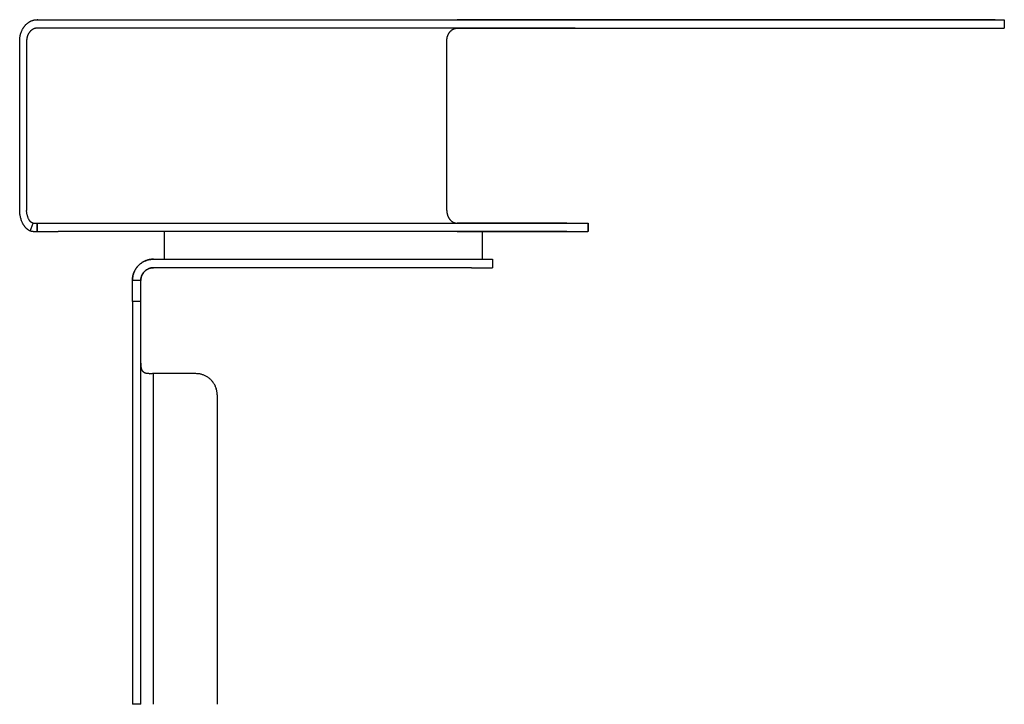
# Model space of a CAD drawing. Header units: millimetres. Extents: x 5000 to 6282, y 0 to 1186.
# Tile 4 of 4: x 5817 to 6282, y 863 to 1186. Entities that reach past the tile are written whole.
import ezdxf

# ---------------------------------------------------------------- set-up
doc = ezdxf.new("R2010")
doc.units = ezdxf.units.MM
doc.layers.add('Make2D$Sichtbar$Kurven', color=7, linetype='Continuous', true_color=0x000000)

msp = doc.modelspace()

# ---------------------------------------------------------------- linework, layer by layer
at = {"layer": 'Make2D$Sichtbar$Kurven', "color": 18, "lineweight": -3, "true_color": 0x000000}
for p, q in [((5821.28, 1184.88), (5821.44, 1185)), ((5821.44, 1185), (5821.6, 1185.1)), ((5821.6, 1185.1), (5821.75, 1185.2)), ((5821.75, 1185.2), (5821.89, 1185.29)), ((5821.89, 1185.29), (5822.04, 1185.38)), ((5822.04, 1185.38), (5822.18, 1185.46)), ((5822.18, 1185.46), (5822.33, 1185.54)), ((5822.33, 1185.54), (5822.48, 1185.62)), ((5822.48, 1185.62), (5822.64, 1185.69)), ((5822.64, 1185.69), (5822.81, 1185.77)), ((5822.81, 1185.77), (5822.99, 1185.84)), ((5822.99, 1185.84), (5823.17, 1185.91)), ((5823.17, 1185.91), (5823.35, 1185.97)), ((5823.35, 1185.97), (5823.53, 1186.03)), ((5823.53, 1186.03), (5823.7, 1186.08)), ((5823.7, 1186.08), (5823.86, 1186.13)), ((5823.86, 1186.13), (5824.01, 1186.17)), ((5824.01, 1186.17), (5824.16, 1186.2)), ((5824.16, 1186.2), (5824.32, 1186.23)), ((5824.32, 1186.23), (5824.49, 1186.26)), ((5824.49, 1186.26), (5824.66, 1186.28)), ((5824.66, 1186.28), (5824.84, 1186.3)), ((5824.84, 1186.3), (5825.02, 1186.32)), ((5825.02, 1186.32), (5825.2, 1186.33)), ((5825.2, 1186.33), (5825.28, 1186.33)), ((5825.28, 1186.33), (5825.54, 1186.34)), ((5825.95, 1186.34), (5825.54, 1186.34)), ((5825.54, 1186.34), (6079.48, 1186.34)), ((6277.78, 1186.34), (6023.84, 1186.34)), ((6079.48, 1186.34), (6093.4, 1186.34)), ((6093.4, 1186.34), (6280.23, 1186.34)), ((6280.23, 1186.34), (6282.04, 1186.34)), ((6282.04, 1186.34), (6282.04, 1182.34)), ((5817.91, 1179.97), (5818.04, 1180.35)), ((5818.04, 1180.35), (5818.18, 1180.73)), ((5818.18, 1180.73), (5818.33, 1181.09)), ((5818.33, 1181.09), (5818.49, 1181.45)), ((5818.49, 1181.45), (5818.58, 1181.62)), ((5818.58, 1181.62), (5818.67, 1181.8)), ((5818.67, 1181.8), (5818.77, 1181.98)), ((5818.77, 1181.98), (5818.88, 1182.15)), ((5818.88, 1182.15), (5818.98, 1182.33)), ((5818.98, 1182.33), (5819.09, 1182.51)), ((5819.09, 1182.51), (5819.21, 1182.68)), ((5819.21, 1182.68), (5819.32, 1182.85)), ((5819.32, 1182.85), (5819.44, 1183.01)), ((5819.44, 1183.01), (5819.56, 1183.17)), ((5819.56, 1183.17), (5819.68, 1183.33)), ((5819.68, 1183.33), (5819.8, 1183.48)), ((5819.8, 1183.48), (5819.92, 1183.62)), ((5819.92, 1183.62), (5820.04, 1183.76)), ((5820.04, 1183.76), (5820.16, 1183.89)), ((5820.16, 1183.89), (5820.28, 1184.01)), ((5820.28, 1184.01), (5820.56, 1184.28)), ((5820.56, 1184.28), (5820.72, 1184.42)), ((5820.72, 1184.42), (5820.86, 1184.54)), ((5820.86, 1184.54), (5820.99, 1184.65)), ((5820.99, 1184.65), (5821.13, 1184.77)), ((5821.13, 1184.77), (5821.28, 1184.88)), ((5821.9, 1180.37), (5821.82, 1180.26)), ((5821.98, 1180.48), (5821.9, 1180.37)), ((5822.07, 1180.58), (5821.98, 1180.48)), ((5822.15, 1180.68), (5822.07, 1180.58)), ((5822.24, 1180.78), (5822.15, 1180.68)), ((5822.32, 1180.88), (5822.24, 1180.78)), ((5822.42, 1180.97), (5822.32, 1180.88)), ((5822.51, 1181.06), (5822.42, 1180.97)), ((5822.6, 1181.15), (5822.51, 1181.06)), ((5822.7, 1181.24), (5822.6, 1181.15)), ((5822.8, 1181.32), (5822.7, 1181.24)), ((5822.9, 1181.4), (5822.8, 1181.32)), ((5823.01, 1181.48), (5822.9, 1181.4)), ((5823.11, 1181.55), (5823.01, 1181.48)), ((5823.22, 1181.63), (5823.11, 1181.55)), ((5823.33, 1181.7), (5823.22, 1181.63)), ((5823.44, 1181.76), (5823.33, 1181.7)), ((5823.55, 1181.82), (5823.44, 1181.76)), ((5823.66, 1181.88), (5823.55, 1181.82)), ((5823.77, 1181.94), (5823.66, 1181.88)), ((5823.89, 1181.99), (5823.77, 1181.94)), ((5824, 1182.04), (5823.89, 1181.99)), ((5824.12, 1182.08), (5824, 1182.04)), ((5824.24, 1182.12), (5824.12, 1182.08)), ((5824.35, 1182.16), (5824.24, 1182.12)), ((5824.47, 1182.2), (5824.35, 1182.16)), ((5824.59, 1182.23), (5824.47, 1182.2)), ((5824.71, 1182.25), (5824.59, 1182.23)), ((5824.83, 1182.28), (5824.71, 1182.25)), ((5824.95, 1182.29), (5824.83, 1182.28)), ((5825.07, 1182.31), (5824.95, 1182.29)), ((5825.19, 1182.32), (5825.07, 1182.31)), ((5825.3, 1182.33), (5825.19, 1182.32)), ((5825.42, 1182.34), (5825.3, 1182.33)), ((5825.54, 1182.34), (5825.42, 1182.34)), ((6079.48, 1182.34), (5825.54, 1182.34)), ((6020.12, 1180.26), (6020.2, 1180.37)), ((6020.2, 1180.37), (6020.28, 1180.48)), ((6020.28, 1180.48), (6020.37, 1180.58)), ((6020.37, 1180.58), (6020.45, 1180.68)), ((6020.45, 1180.68), (6020.54, 1180.78)), ((6020.54, 1180.78), (6020.63, 1180.88)), ((6020.63, 1180.88), (6020.72, 1180.97)), ((6020.72, 1180.97), (6020.81, 1181.06)), ((6020.81, 1181.06), (6020.91, 1181.15)), ((6020.91, 1181.15), (6021, 1181.24)), ((6021, 1181.24), (6021.1, 1181.32)), ((6021.1, 1181.32), (6021.2, 1181.4)), ((6021.2, 1181.4), (6021.31, 1181.48)), ((6021.31, 1181.48), (6021.41, 1181.55)), ((6021.41, 1181.55), (6021.52, 1181.63)), ((6021.52, 1181.63), (6021.63, 1181.7)), ((6021.63, 1181.7), (6021.74, 1181.76)), ((6021.74, 1181.76), (6021.85, 1181.82)), ((6021.85, 1181.82), (6021.96, 1181.88)), ((6021.96, 1181.88), (6022.07, 1181.94)), ((6022.07, 1181.94), (6022.19, 1181.99)), ((6022.19, 1181.99), (6022.3, 1182.04)), ((6022.3, 1182.04), (6022.42, 1182.08)), ((6022.42, 1182.08), (6022.54, 1182.12)), ((6022.54, 1182.12), (6022.65, 1182.16)), ((6022.65, 1182.16), (6022.77, 1182.2)), ((6022.77, 1182.2), (6022.89, 1182.23)), ((6022.89, 1182.23), (6023.01, 1182.25)), ((6023.01, 1182.25), (6023.13, 1182.28)), ((6023.13, 1182.28), (6023.25, 1182.29)), ((6023.25, 1182.29), (6023.37, 1182.31)), ((6023.37, 1182.31), (6023.49, 1182.32)), ((6023.49, 1182.32), (6023.6, 1182.33)), ((6023.6, 1182.33), (6023.72, 1182.34)), ((6023.72, 1182.34), (6023.84, 1182.34)), ((6023.84, 1182.34), (6108.39, 1182.34)), ((6079.48, 1182.34), (6093.4, 1182.34)), ((6093.4, 1182.34), (6280.23, 1182.34)), ((6280.23, 1182.34), (6282.04, 1182.34)), ((5817.35, 1176.34), (5817.36, 1176.89)), ((5817.35, 1096.34), (5817.35, 1176.34)), ((5817.36, 1176.89), (5817.37, 1177.1)), ((5817.37, 1177.1), (5817.39, 1177.31)), ((5817.39, 1177.31), (5817.41, 1177.53)), ((5817.41, 1177.53), (5817.46, 1177.96)), ((5817.46, 1177.96), (5817.49, 1178.17)), ((5817.49, 1178.17), (5817.52, 1178.38)), ((5817.52, 1178.38), (5817.56, 1178.59)), ((5817.56, 1178.59), (5817.6, 1178.79)), ((5817.6, 1178.79), (5817.64, 1178.99)), ((5817.64, 1178.99), (5817.69, 1179.19)), ((5817.69, 1179.19), (5817.74, 1179.39)), ((5817.74, 1179.39), (5817.79, 1179.59)), ((5817.79, 1179.59), (5817.91, 1179.97)), ((5820.64, 1176.77), (5820.63, 1176.63)), ((5820.63, 1176.63), (5820.63, 1176.48)), ((5820.63, 1176.48), (5820.63, 1176.34)), ((5820.63, 1176.34), (5820.63, 1096.34)), ((5820.65, 1176.92), (5820.64, 1176.77)), ((5820.66, 1177.06), (5820.65, 1176.92)), ((5820.68, 1177.21), (5820.66, 1177.06)), ((5820.7, 1177.35), (5820.68, 1177.21)), ((5820.72, 1177.5), (5820.7, 1177.35)), ((5820.74, 1177.64), (5820.72, 1177.5)), ((5820.77, 1177.79), (5820.74, 1177.64)), ((5820.8, 1177.93), (5820.77, 1177.79)), ((5820.84, 1178.07), (5820.8, 1177.93)), ((5820.87, 1178.22), (5820.84, 1178.07)), ((5820.91, 1178.36), (5820.87, 1178.22)), ((5820.95, 1178.5), (5820.91, 1178.36)), ((5821, 1178.63), (5820.95, 1178.5)), ((5821.05, 1178.77), (5821, 1178.63)), ((5821.1, 1178.91), (5821.05, 1178.77)), ((5821.15, 1179.04), (5821.1, 1178.91)), ((5821.21, 1179.17), (5821.15, 1179.04)), ((5821.27, 1179.3), (5821.21, 1179.17)), ((5821.33, 1179.43), (5821.27, 1179.3)), ((5821.39, 1179.56), (5821.33, 1179.43)), ((5821.46, 1179.68), (5821.39, 1179.56)), ((5821.53, 1179.8), (5821.46, 1179.68)), ((5821.6, 1179.92), (5821.53, 1179.8)), ((5821.67, 1180.04), (5821.6, 1179.92)), ((5821.75, 1180.15), (5821.67, 1180.04)), ((5821.82, 1180.26), (5821.75, 1180.15)), ((6018.93, 1176.63), (6018.94, 1176.77)), ((6018.93, 1176.48), (6018.93, 1176.63)), ((6018.93, 1176.34), (6018.93, 1176.48)), ((6018.93, 1096.34), (6018.93, 1176.34)), ((6018.94, 1176.77), (6018.95, 1176.92)), ((6018.95, 1176.92), (6018.96, 1177.06)), ((6018.96, 1177.06), (6018.98, 1177.21)), ((6018.98, 1177.21), (6019, 1177.35)), ((6019, 1177.35), (6019.02, 1177.5)), ((6019.02, 1177.5), (6019.04, 1177.64)), ((6019.04, 1177.64), (6019.07, 1177.79)), ((6019.07, 1177.79), (6019.1, 1177.93)), ((6019.1, 1177.93), (6019.14, 1178.07)), ((6019.14, 1178.07), (6019.17, 1178.22)), ((6019.17, 1178.22), (6019.21, 1178.36)), ((6019.21, 1178.36), (6019.25, 1178.5)), ((6019.25, 1178.5), (6019.3, 1178.63)), ((6019.3, 1178.63), (6019.35, 1178.77)), ((6019.35, 1178.77), (6019.4, 1178.91)), ((6019.4, 1178.91), (6019.45, 1179.04)), ((6019.45, 1179.04), (6019.51, 1179.17)), ((6019.51, 1179.17), (6019.57, 1179.3)), ((6019.57, 1179.3), (6019.63, 1179.43)), ((6019.63, 1179.43), (6019.69, 1179.56)), ((6019.69, 1179.56), (6019.76, 1179.68)), ((6019.76, 1179.68), (6019.83, 1179.8)), ((6019.83, 1179.8), (6019.9, 1179.92)), ((6019.9, 1179.92), (6019.97, 1180.04)), ((6019.97, 1180.04), (6020.05, 1180.15)), ((6020.05, 1180.15), (6020.12, 1180.26)), ((5817.36, 1095.93), (5817.35, 1096.34)), ((5817.38, 1095.51), (5817.36, 1095.93)), ((5817.41, 1095.08), (5817.38, 1095.51)), ((5817.43, 1094.87), (5817.41, 1095.08)), ((5817.46, 1094.66), (5817.43, 1094.87)), ((5817.49, 1094.45), (5817.46, 1094.66)), ((5817.52, 1094.24), (5817.49, 1094.45)), ((5817.59, 1093.83), (5817.52, 1094.24)), ((5817.68, 1093.42), (5817.59, 1093.83)), ((5817.77, 1093.02), (5817.68, 1093.42)), ((5817.88, 1092.63), (5817.77, 1093.02)), ((5817.99, 1092.24), (5817.88, 1092.63)), ((5818.12, 1091.86), (5817.99, 1092.24)), ((5820.63, 1096.07), (5820.63, 1096.34)), ((5820.64, 1095.8), (5820.63, 1096.07)), ((5820.67, 1095.54), (5820.64, 1095.8)), ((5820.7, 1095.28), (5820.67, 1095.54)), ((5820.73, 1095.02), (5820.7, 1095.28)), ((5820.78, 1094.76), (5820.73, 1095.02)), ((5820.83, 1094.5), (5820.78, 1094.76)), ((5820.89, 1094.25), (5820.83, 1094.5)), ((5820.96, 1093.96), (5820.89, 1094.25)), ((5821.03, 1093.68), (5820.96, 1093.96)), ((5821.12, 1093.42), (5821.03, 1093.68)), ((5821.2, 1093.17), (5821.12, 1093.42)), ((5821.29, 1092.92), (5821.2, 1093.17)), ((5821.39, 1092.69), (5821.29, 1092.92)), ((5821.49, 1092.46), (5821.39, 1092.69)), ((5821.6, 1092.24), (5821.49, 1092.46)), ((5821.66, 1092.11), (5821.6, 1092.24)), ((5821.73, 1092), (5821.66, 1092.11)), ((6018.93, 1096.34), (6018.93, 1096.21)), ((6018.93, 1096.21), (6018.93, 1096.07)), ((6018.93, 1096.07), (6018.94, 1095.94)), ((6018.94, 1095.94), (6018.95, 1095.8)), ((6018.95, 1095.8), (6018.96, 1095.66)), ((6018.96, 1095.66), (6018.97, 1095.52)), ((6018.97, 1095.52), (6018.99, 1095.39)), ((6018.99, 1095.39), (6019.01, 1095.25)), ((6019.01, 1095.25), (6019.03, 1095.11)), ((6019.03, 1095.11), (6019.06, 1094.97)), ((6019.06, 1094.97), (6019.08, 1094.83)), ((6019.08, 1094.83), (6019.12, 1094.69)), ((6019.12, 1094.69), (6019.15, 1094.55)), ((6019.15, 1094.55), (6019.19, 1094.41)), ((6019.19, 1094.41), (6019.23, 1094.27)), ((6019.23, 1094.27), (6019.27, 1094.13)), ((6019.27, 1094.13), (6019.32, 1093.99)), ((6019.32, 1093.99), (6019.37, 1093.85)), ((6019.37, 1093.85), (6019.42, 1093.72)), ((6019.42, 1093.72), (6019.48, 1093.58)), ((6019.48, 1093.58), (6019.53, 1093.45)), ((6019.53, 1093.45), (6019.6, 1093.32)), ((6019.6, 1093.32), (6019.66, 1093.18)), ((6019.66, 1093.18), (6019.73, 1093.06)), ((6019.73, 1093.06), (6019.8, 1092.93)), ((6019.8, 1092.93), (6019.87, 1092.8)), ((6019.87, 1092.8), (6019.95, 1092.68)), ((6019.95, 1092.68), (6020.03, 1092.56)), ((6020.03, 1092.56), (6020.11, 1092.44)), ((6020.11, 1092.44), (6020.19, 1092.32)), ((6020.19, 1092.32), (6020.28, 1092.21)), ((6020.28, 1092.21), (6020.37, 1092.1)), ((6020.37, 1092.1), (6020.46, 1091.99)), ((5818.25, 1091.49), (5818.12, 1091.86)), ((5818.39, 1091.12), (5818.25, 1091.49)), ((5818.54, 1090.77), (5818.39, 1091.12)), ((5818.7, 1090.43), (5818.54, 1090.77)), ((5818.87, 1090.1), (5818.7, 1090.43)), ((5818.95, 1089.94), (5818.87, 1090.1)), ((5819.04, 1089.78), (5818.95, 1089.94)), ((5819.13, 1089.62), (5819.04, 1089.78)), ((5819.23, 1089.47), (5819.13, 1089.62)), ((5819.32, 1089.32), (5819.23, 1089.47)), ((5819.42, 1089.18), (5819.32, 1089.32)), ((5819.52, 1089.03), (5819.42, 1089.18)), ((5819.62, 1088.89), (5819.52, 1089.03)), ((5819.72, 1088.76), (5819.62, 1088.89)), ((5819.82, 1088.62), (5819.72, 1088.76)), ((5819.92, 1088.5), (5819.82, 1088.62)), ((5820.03, 1088.37), (5819.92, 1088.5)), ((5820.14, 1088.25), (5820.03, 1088.37)), ((5820.25, 1088.13), (5820.14, 1088.25)), ((5820.36, 1088.01), (5820.25, 1088.13)), ((5820.47, 1087.9), (5820.36, 1088.01)), ((5820.58, 1087.79), (5820.47, 1087.9)), ((5820.69, 1087.69), (5820.58, 1087.79)), ((5820.81, 1087.59), (5820.69, 1087.69)), ((5820.92, 1087.49), (5820.81, 1087.59)), ((5821.04, 1087.4), (5820.92, 1087.49)), ((5821.16, 1087.31), (5821.04, 1087.4)), ((5821.8, 1091.88), (5821.73, 1092)), ((5821.86, 1091.77), (5821.8, 1091.88)), ((5821.93, 1091.67), (5821.86, 1091.77)), ((5822, 1091.57), (5821.93, 1091.67)), ((5822.07, 1091.47), (5822, 1091.57)), ((5822.14, 1091.38), (5822.07, 1091.47)), ((5822.21, 1091.3), (5822.14, 1091.38)), ((5822.28, 1091.21), (5822.21, 1091.3)), ((5822.35, 1091.13), (5822.28, 1091.21)), ((5822.42, 1091.06), (5822.35, 1091.13)), ((5822.36, 1086.63), (5823.76, 1090.34)), ((5822.5, 1090.98), (5822.42, 1091.06)), ((5822.57, 1090.91), (5822.5, 1090.98)), ((5822.65, 1090.85), (5822.57, 1090.91)), ((5822.72, 1090.79), (5822.65, 1090.85)), ((5822.8, 1090.73), (5822.72, 1090.79)), ((5822.87, 1090.67), (5822.8, 1090.73)), ((5822.95, 1090.63), (5822.87, 1090.67)), ((5823.02, 1090.58), (5822.95, 1090.63)), ((5823.05, 1090.56), (5823.02, 1090.58)), ((5823.09, 1090.54), (5823.05, 1090.56)), ((5823.12, 1090.52), (5823.09, 1090.54)), ((5823.16, 1090.5), (5823.12, 1090.52)), ((5823.19, 1090.49), (5823.16, 1090.5)), ((5823.22, 1090.47), (5823.19, 1090.49)), ((5823.26, 1090.46), (5823.22, 1090.47)), ((5823.29, 1090.44), (5823.26, 1090.46)), ((5823.32, 1090.43), (5823.29, 1090.44)), ((5823.36, 1090.42), (5823.32, 1090.43)), ((5823.39, 1090.41), (5823.36, 1090.42)), ((5823.42, 1090.4), (5823.39, 1090.41)), ((5823.45, 1090.39), (5823.42, 1090.4)), ((5823.48, 1090.38), (5823.45, 1090.39)), ((5823.51, 1090.37), (5823.48, 1090.38)), ((5823.54, 1090.36), (5823.51, 1090.37)), ((5823.57, 1090.36), (5823.54, 1090.36)), ((5823.6, 1090.35), (5823.57, 1090.36)), ((5823.62, 1090.35), (5823.6, 1090.35)), ((5823.65, 1090.34), (5823.62, 1090.35)), ((5823.68, 1090.34), (5823.65, 1090.34)), ((5823.7, 1090.34), (5823.68, 1090.34)), ((5823.73, 1090.34), (5823.7, 1090.34)), ((5823.76, 1090.34), (5823.73, 1090.34)), ((5823.76, 1090.34), (5825.52, 1090.34)), ((5825.52, 1086.34), (5825.52, 1090.34)), ((5825.52, 1090.34), (5825.54, 1090.34)), ((5825.54, 1090.34), (5825.54, 1086.34)), ((5825.54, 1090.34), (5835.54, 1090.34)), ((5835.54, 1090.34), (6075.54, 1090.34)), ((6020.46, 1091.99), (6020.55, 1091.88)), ((6020.55, 1091.88), (6020.65, 1091.78)), ((6020.65, 1091.78), (6020.74, 1091.68)), ((6020.74, 1091.68), (6020.84, 1091.58)), ((6020.84, 1091.58), (6020.94, 1091.49)), ((6020.94, 1091.49), (6021.05, 1091.4)), ((6021.05, 1091.4), (6021.15, 1091.32)), ((6021.15, 1091.32), (6021.26, 1091.23)), ((6021.26, 1091.23), (6021.36, 1091.16)), ((6021.36, 1091.16), (6021.47, 1091.08)), ((6021.47, 1091.08), (6021.58, 1091.01)), ((6021.58, 1091.01), (6021.69, 1090.94)), ((6021.69, 1090.94), (6021.81, 1090.88)), ((6021.81, 1090.88), (6021.92, 1090.82)), ((6021.92, 1090.82), (6022.03, 1090.76)), ((6022.03, 1090.76), (6022.15, 1090.71)), ((6022.15, 1090.71), (6022.26, 1090.66)), ((6022.26, 1090.66), (6022.37, 1090.61)), ((6022.37, 1090.61), (6022.49, 1090.57)), ((6022.49, 1090.57), (6022.6, 1090.53)), ((6022.6, 1090.53), (6022.72, 1090.5)), ((6022.72, 1090.5), (6022.83, 1090.47)), ((6022.83, 1090.47), (6022.95, 1090.44)), ((6022.95, 1090.44), (6023.06, 1090.41)), ((6023.06, 1090.41), (6023.17, 1090.39)), ((6023.17, 1090.39), (6023.29, 1090.38)), ((6023.29, 1090.38), (6023.4, 1090.36)), ((6023.4, 1090.36), (6023.51, 1090.35)), ((6023.51, 1090.35), (6023.62, 1090.34)), ((6023.62, 1090.34), (6023.73, 1090.34)), ((6023.73, 1090.34), (6023.84, 1090.34)), ((6075.54, 1090.34), (6023.84, 1090.34)), ((6075.54, 1090.34), (6085.54, 1090.34)), ((6085.54, 1090.34), (6085.56, 1090.34)), ((6085.56, 1090.34), (6085.56, 1086.34)), ((6085.56, 1090.34), (6085.57, 1090.34)), ((6085.57, 1090.34), (6085.57, 1086.34)), ((5821.28, 1087.22), (5821.16, 1087.31)), ((5821.39, 1087.14), (5821.28, 1087.22)), ((5821.51, 1087.06), (5821.39, 1087.14)), ((5821.63, 1086.99), (5821.51, 1087.06)), ((5821.75, 1086.92), (5821.63, 1086.99)), ((5821.87, 1086.85), (5821.75, 1086.92)), ((5821.99, 1086.79), (5821.87, 1086.85)), ((5822.11, 1086.73), (5821.99, 1086.79)), ((5822.24, 1086.68), (5822.11, 1086.73)), ((5822.36, 1086.63), (5822.24, 1086.68)), ((5822.48, 1086.58), (5822.36, 1086.63)), ((5822.6, 1086.54), (5822.48, 1086.58)), ((5822.72, 1086.5), (5822.6, 1086.54)), ((5822.85, 1086.46), (5822.72, 1086.5)), ((5822.98, 1086.43), (5822.85, 1086.46)), ((5823.1, 1086.41), (5822.98, 1086.43)), ((5823.23, 1086.38), (5823.1, 1086.41)), ((5823.36, 1086.37), (5823.23, 1086.38)), ((5823.49, 1086.35), (5823.36, 1086.37)), ((5823.62, 1086.34), (5823.49, 1086.35)), ((5823.75, 1086.34), (5823.62, 1086.34)), ((5823.75, 1086.34), (5825.52, 1086.34)), ((5825.54, 1086.34), (5825.52, 1086.34)), ((5825.54, 1086.34), (5835.54, 1086.34)), ((6075.54, 1086.34), (5835.54, 1086.34)), ((5885.54, 1086.34), (5885.54, 1073.34)), ((6023.84, 1086.34), (6081.28, 1086.34)), ((6035.54, 1086.34), (6035.54, 1073.34)), ((6075.54, 1086.34), (6085.54, 1086.34)), ((6085.56, 1086.34), (6085.54, 1086.34)), ((6085.57, 1086.34), (6085.56, 1086.34)), ((5872.16, 1068.84), (5871.98, 1068.55)), ((5872.18, 1068.83), (5872, 1068.54)), ((5872, 1068.53), (5872.18, 1068.82)), ((5872.35, 1069.12), (5872.16, 1068.84)), ((5872.37, 1069.11), (5872.18, 1068.83)), ((5872.18, 1068.82), (5872.37, 1069.11)), ((5872.55, 1069.39), (5872.35, 1069.12)), ((5872.58, 1069.39), (5872.37, 1069.11)), ((5872.37, 1069.11), (5872.57, 1069.38)), ((5872.77, 1069.66), (5872.55, 1069.39)), ((5872.57, 1069.38), (5872.78, 1069.65)), ((5872.79, 1069.66), (5872.58, 1069.39)), ((5872.99, 1069.93), (5872.77, 1069.66)), ((5872.78, 1069.65), (5873, 1069.91)), ((5873.01, 1069.92), (5872.79, 1069.66)), ((5873.21, 1070.18), (5872.99, 1069.93)), ((5873, 1069.91), (5873.23, 1070.16)), ((5873.24, 1070.17), (5873.01, 1069.92)), ((5873.45, 1070.43), (5873.21, 1070.18)), ((5873.23, 1070.16), (5873.47, 1070.41)), ((5873.47, 1070.41), (5873.24, 1070.17)), ((5873.7, 1070.66), (5873.45, 1070.43)), ((5873.72, 1070.65), (5873.47, 1070.41)), ((5873.47, 1070.41), (5873.71, 1070.65)), ((5873.95, 1070.89), (5873.7, 1070.66)), ((5873.71, 1070.65), (5873.97, 1070.88)), ((5873.97, 1070.88), (5873.72, 1070.65)), ((5874.21, 1071.11), (5873.95, 1070.89)), ((5874.23, 1071.1), (5873.97, 1070.88)), ((5873.97, 1070.88), (5874.23, 1071.1)), ((5874.48, 1071.32), (5874.21, 1071.11)), ((5874.5, 1071.31), (5874.23, 1071.1)), ((5874.23, 1071.1), (5874.5, 1071.31)), ((5874.76, 1071.53), (5874.48, 1071.32)), ((5874.78, 1071.51), (5874.5, 1071.31)), ((5874.5, 1071.31), (5874.77, 1071.51)), ((5875.04, 1071.72), (5874.76, 1071.53)), ((5874.77, 1071.51), (5875.06, 1071.7)), ((5875.06, 1071.7), (5874.78, 1071.51)), ((5875.33, 1071.9), (5875.04, 1071.72)), ((5875.35, 1071.89), (5875.06, 1071.7)), ((5875.06, 1071.7), (5875.34, 1071.88)), ((5875.63, 1072.07), (5875.33, 1071.9)), ((5875.34, 1071.88), (5875.64, 1072.06)), ((5875.64, 1072.06), (5875.35, 1071.89)), ((5875.93, 1072.23), (5875.63, 1072.07)), ((5875.94, 1072.22), (5875.64, 1072.06)), ((5875.64, 1072.06), (5875.94, 1072.22)), ((5876.24, 1072.39), (5875.93, 1072.23)), ((5876.25, 1072.37), (5875.94, 1072.22)), ((5875.94, 1072.22), (5876.25, 1072.37)), ((5876.55, 1072.53), (5876.24, 1072.39)), ((5876.56, 1072.51), (5876.25, 1072.37)), ((5876.25, 1072.37), (5876.56, 1072.51)), ((5876.86, 1072.66), (5876.55, 1072.53)), ((5876.87, 1072.64), (5876.56, 1072.51)), ((5876.56, 1072.51), (5876.87, 1072.64)), ((5877.18, 1072.77), (5876.86, 1072.66)), ((5877.19, 1072.76), (5876.87, 1072.64)), ((5876.87, 1072.64), (5877.19, 1072.76)), ((5877.51, 1072.88), (5877.18, 1072.77)), ((5877.52, 1072.87), (5877.19, 1072.76)), ((5877.19, 1072.76), (5877.52, 1072.87)), ((5877.84, 1072.98), (5877.51, 1072.88)), ((5877.84, 1072.97), (5877.52, 1072.87)), ((5877.52, 1072.87), (5877.84, 1072.97)), ((5878.17, 1073.07), (5877.84, 1072.98)), ((5878.17, 1073.06), (5877.84, 1072.97)), ((5877.84, 1072.97), (5878.17, 1073.05)), ((5877.91, 1068.73), (5878.09, 1068.82)), ((5877.96, 1068.75), (5878.15, 1068.84)), ((5878.18, 1068.86), (5878, 1068.78)), ((5878.09, 1068.82), (5878.28, 1068.9)), ((5878.15, 1068.84), (5878.33, 1068.92)), ((5878.5, 1073.14), (5878.17, 1073.07)), ((5878.51, 1073.13), (5878.17, 1073.06)), ((5878.17, 1073.05), (5878.51, 1073.13)), ((5878.37, 1068.94), (5878.18, 1068.86)), ((5878.28, 1068.9), (5878.48, 1068.97)), ((5878.33, 1068.92), (5878.53, 1068.99)), ((5878.56, 1069.01), (5878.37, 1068.94)), ((5878.48, 1068.97), (5878.67, 1069.04)), ((5878.84, 1073.2), (5878.5, 1073.14)), ((5878.84, 1073.19), (5878.51, 1073.13)), ((5878.51, 1073.13), (5878.84, 1073.19)), ((5878.53, 1068.99), (5878.72, 1069.05)), ((5878.75, 1069.07), (5878.56, 1069.01)), ((5878.67, 1069.04), (5878.87, 1069.1)), ((5878.72, 1069.05), (5878.92, 1069.11)), ((5878.94, 1069.12), (5878.75, 1069.07)), ((5879.18, 1073.25), (5878.84, 1073.19)), ((5879.18, 1073.25), (5878.84, 1073.2)), ((5878.84, 1073.19), (5879.18, 1073.25)), ((5878.87, 1069.1), (5879.07, 1069.16)), ((5878.92, 1069.11), (5879.12, 1069.17)), ((5879.13, 1069.17), (5878.94, 1069.12)), ((5879.07, 1069.16), (5879.28, 1069.2)), ((5879.12, 1069.17), (5879.32, 1069.21)), ((5879.32, 1069.22), (5879.13, 1069.17)), ((5879.52, 1073.29), (5879.18, 1073.25)), ((5879.52, 1073.29), (5879.18, 1073.25)), ((5879.18, 1073.25), (5879.52, 1073.29)), ((5879.28, 1069.2), (5879.48, 1069.24)), ((5879.52, 1069.25), (5879.32, 1069.22)), ((5879.32, 1069.21), (5879.52, 1069.25)), ((5879.48, 1069.24), (5879.68, 1069.28)), ((5879.86, 1073.32), (5879.52, 1073.29)), ((5879.86, 1073.32), (5879.52, 1073.29)), ((5879.52, 1073.29), (5879.86, 1073.32)), ((5879.72, 1069.28), (5879.52, 1069.25)), ((5879.52, 1069.25), (5879.72, 1069.28)), ((5879.68, 1069.28), (5879.89, 1069.3)), ((5879.92, 1069.31), (5879.72, 1069.28)), ((5879.72, 1069.28), (5879.93, 1069.31)), ((5880.2, 1073.33), (5879.86, 1073.32)), ((5880.2, 1073.33), (5879.86, 1073.32)), ((5879.86, 1073.32), (5880.2, 1073.33)), ((5879.89, 1069.3), (5880.1, 1069.32)), ((5880.11, 1069.32), (5879.92, 1069.31)), ((5879.93, 1069.31), (5880.13, 1069.32)), ((5880.1, 1069.32), (5880.3, 1069.33)), ((5880.31, 1069.33), (5880.11, 1069.32)), ((5880.13, 1069.32), (5880.34, 1069.33)), ((5880.54, 1073.34), (5880.2, 1073.33)), ((5880.54, 1073.34), (5880.2, 1073.33)), ((5880.2, 1073.33), (5880.54, 1073.34)), ((5880.3, 1069.33), (5880.51, 1069.34)), ((5880.51, 1069.34), (5880.31, 1069.33)), ((5880.34, 1069.33), (5880.54, 1069.34)), ((5880.54, 1073.34), (6030.54, 1073.34)), ((6030.54, 1069.34), (5880.54, 1069.34)), ((6030.54, 1073.34), (6040.54, 1073.34)), ((6030.54, 1069.34), (6040.54, 1069.34)), ((6040.54, 1073.34), (6040.54, 1069.34)), ((5870.62, 1064.63), (5870.54, 1063.34)), ((5870.59, 1064.36), (5870.56, 1064.02)), ((5870.56, 1064.02), (5870.59, 1064.36)), ((5870.63, 1064.7), (5870.59, 1064.36)), ((5870.59, 1064.36), (5870.63, 1064.7)), ((5870.68, 1065.04), (5870.63, 1064.7)), ((5870.63, 1064.7), (5870.69, 1065.04)), ((5870.73, 1065.28), (5870.67, 1064.94)), ((5870.74, 1065.38), (5870.68, 1065.04)), ((5870.69, 1065.04), (5870.75, 1065.37)), ((5870.8, 1065.61), (5870.73, 1065.28)), ((5870.81, 1065.71), (5870.74, 1065.38)), ((5870.75, 1065.37), (5870.82, 1065.71)), ((5870.88, 1065.94), (5870.8, 1065.61)), ((5870.9, 1066.04), (5870.81, 1065.71)), ((5870.82, 1065.71), (5870.91, 1066.04)), ((5870.98, 1066.26), (5870.88, 1065.94)), ((5871, 1066.37), (5870.9, 1066.04)), ((5870.91, 1066.04), (5871.01, 1066.36)), ((5871.08, 1066.58), (5870.98, 1066.26)), ((5871.1, 1066.69), (5871, 1066.37)), ((5871.01, 1066.36), (5871.12, 1066.69)), ((5871.2, 1066.9), (5871.08, 1066.58)), ((5871.22, 1067.01), (5871.1, 1066.69)), ((5871.12, 1066.69), (5871.24, 1067.01)), ((5871.32, 1067.22), (5871.2, 1066.9)), ((5871.35, 1067.33), (5871.22, 1067.01)), ((5871.24, 1067.01), (5871.37, 1067.32)), ((5871.46, 1067.52), (5871.32, 1067.22)), ((5871.49, 1067.64), (5871.35, 1067.33)), ((5871.37, 1067.32), (5871.51, 1067.63)), ((5871.6, 1067.83), (5871.46, 1067.52)), ((5871.64, 1067.95), (5871.49, 1067.64)), ((5871.51, 1067.63), (5871.66, 1067.94)), ((5871.76, 1068.13), (5871.6, 1067.83)), ((5871.81, 1068.25), (5871.64, 1067.95)), ((5871.66, 1067.94), (5871.82, 1068.24)), ((5871.98, 1068.55), (5871.81, 1068.25)), ((5871.82, 1068.24), (5872, 1068.53)), ((5874.58, 1064.01), (5874.6, 1064.22)), ((5874.59, 1064.13), (5874.62, 1064.34)), ((5874.62, 1064.33), (5874.59, 1064.13)), ((5874.6, 1064.22), (5874.64, 1064.42)), ((5874.62, 1064.34), (5874.66, 1064.54)), ((5874.66, 1064.52), (5874.62, 1064.33)), ((5874.64, 1064.42), (5874.68, 1064.63)), ((5874.66, 1064.54), (5874.7, 1064.74)), ((5874.7, 1064.72), (5874.66, 1064.52)), ((5874.68, 1064.63), (5874.73, 1064.83)), ((5874.7, 1064.74), (5874.76, 1064.94)), ((5874.75, 1064.91), (5874.7, 1064.72)), ((5874.73, 1064.83), (5874.78, 1065.03)), ((5874.8, 1065.1), (5874.75, 1064.91)), ((5874.76, 1064.94), (5874.81, 1065.13)), ((5874.78, 1065.03), (5874.85, 1065.23)), ((5874.86, 1065.29), (5874.8, 1065.1)), ((5874.81, 1065.13), (5874.88, 1065.33)), ((5874.85, 1065.23), (5874.91, 1065.42)), ((5874.93, 1065.48), (5874.86, 1065.29)), ((5874.88, 1065.33), (5874.95, 1065.52)), ((5874.91, 1065.42), (5874.99, 1065.62)), ((5875.01, 1065.66), (5874.93, 1065.48)), ((5874.95, 1065.52), (5875.03, 1065.71)), ((5874.99, 1065.62), (5875.07, 1065.81)), ((5875.08, 1065.84), (5875.01, 1065.66)), ((5875.03, 1065.71), (5875.11, 1065.9)), ((5875.07, 1065.81), (5875.16, 1066)), ((5875.11, 1065.9), (5875.21, 1066.08)), ((5875.16, 1066), (5875.26, 1066.18)), ((5875.21, 1066.08), (5875.3, 1066.26)), ((5875.34, 1066.32), (5875.24, 1066.14)), ((5875.26, 1066.18), (5875.36, 1066.36)), ((5875.3, 1066.26), (5875.41, 1066.44)), ((5875.44, 1066.5), (5875.34, 1066.32)), ((5875.36, 1066.36), (5875.46, 1066.54)), ((5875.41, 1066.44), (5875.52, 1066.62)), ((5875.55, 1066.67), (5875.44, 1066.5)), ((5875.46, 1066.54), (5875.58, 1066.71)), ((5875.52, 1066.62), (5875.63, 1066.79)), ((5875.67, 1066.83), (5875.55, 1066.67)), ((5875.58, 1066.71), (5875.7, 1066.88)), ((5875.63, 1066.79), (5875.75, 1066.95)), ((5875.79, 1067), (5875.67, 1066.83)), ((5875.7, 1066.88), (5875.82, 1067.05)), ((5875.75, 1066.95), (5875.88, 1067.11)), ((5875.91, 1067.16), (5875.79, 1067)), ((5875.82, 1067.05), (5875.95, 1067.21)), ((5875.88, 1067.11), (5876.01, 1067.27)), ((5876.04, 1067.31), (5875.91, 1067.16)), ((5875.95, 1067.21), (5876.09, 1067.36)), ((5876.01, 1067.27), (5876.15, 1067.42)), ((5876.18, 1067.46), (5876.04, 1067.31)), ((5876.09, 1067.36), (5876.23, 1067.52)), ((5876.15, 1067.42), (5876.29, 1067.57)), ((5876.32, 1067.61), (5876.18, 1067.46)), ((5876.23, 1067.52), (5876.38, 1067.66)), ((5876.29, 1067.57), (5876.44, 1067.71)), ((5876.47, 1067.75), (5876.32, 1067.61)), ((5876.38, 1067.66), (5876.53, 1067.8)), ((5876.44, 1067.71), (5876.59, 1067.85)), ((5876.62, 1067.88), (5876.47, 1067.75)), ((5876.53, 1067.8), (5876.69, 1067.94)), ((5876.59, 1067.85), (5876.75, 1067.98)), ((5876.78, 1068.01), (5876.62, 1067.88)), ((5876.69, 1067.94), (5876.85, 1068.07)), ((5876.75, 1067.98), (5876.91, 1068.11)), ((5876.94, 1068.14), (5876.78, 1068.01)), ((5876.85, 1068.07), (5877.02, 1068.2)), ((5876.91, 1068.11), (5877.07, 1068.23)), ((5877.1, 1068.26), (5876.94, 1068.14)), ((5877.02, 1068.2), (5877.19, 1068.31)), ((5877.07, 1068.23), (5877.24, 1068.35)), ((5877.27, 1068.37), (5877.1, 1068.26)), ((5877.19, 1068.31), (5877.36, 1068.43)), ((5877.24, 1068.35), (5877.42, 1068.46)), ((5877.44, 1068.48), (5877.27, 1068.37)), ((5877.36, 1068.43), (5877.54, 1068.53)), ((5877.42, 1068.46), (5877.59, 1068.56)), ((5877.62, 1068.58), (5877.44, 1068.48)), ((5877.54, 1068.53), (5877.72, 1068.63)), ((5877.59, 1068.56), (5877.77, 1068.66)), ((5877.72, 1068.63), (5877.91, 1068.73)), ((5877.77, 1068.66), (5877.96, 1068.75)), ((5878, 1068.78), (5877.82, 1068.69)), ((5870.56, 1064.02), (5870.54, 1063.68)), ((5870.54, 1063.68), (5870.54, 1063.34)), ((5870.54, 1063.34), (5870.55, 1063.68)), ((5870.54, 1063.34), (5870.54, 1063.34)), ((5874.54, 1063.34), (5870.54, 1063.34)), ((5874.54, 1063.34), (5870.54, 1063.34)), ((5870.54, 1053.34), (5870.54, 1063.34)), ((5870.55, 1063.68), (5870.56, 1064.02)), ((5874.54, 1063.34), (5874.56, 1063.85)), ((5874.55, 1063.74), (5874.54, 1063.54)), ((5874.54, 1063.52), (5874.55, 1063.73)), ((5874.54, 1063.54), (5874.54, 1063.34)), ((5874.54, 1053.34), (5874.54, 1063.34)), ((5874.57, 1063.93), (5874.55, 1063.74)), ((5874.55, 1063.73), (5874.57, 1063.93)), ((5874.59, 1064.13), (5874.57, 1063.93)), ((5874.57, 1063.93), (5874.59, 1064.13)), ((5874.54, 1053.34), (5870.54, 1053.34)), ((5870.54, 1053.34), (5870.54, 863.34)), ((5874.54, 863.34), (5874.54, 1053.34)), ((5870.54, 1029.34), (5870.54, 1026.37)), ((5874.56, 1025.32), (5874.54, 1028.95)), ((5874.61, 1023.38), (5874.56, 1025.32)), ((5874.65, 1022.92), (5874.61, 1023.38)), ((5874.67, 1022.7), (5874.65, 1022.92)), ((5874.7, 1022.48), (5874.67, 1022.7)), ((5874.73, 1022.26), (5874.7, 1022.48)), ((5874.77, 1022.05), (5874.73, 1022.26)), ((5874.79, 1021.95), (5874.77, 1022.05)), ((5874.81, 1021.85), (5874.79, 1021.95)), ((5874.84, 1021.75), (5874.81, 1021.85)), ((5874.86, 1021.65), (5874.84, 1021.75)), ((5874.89, 1021.55), (5874.86, 1021.65)), ((5874.92, 1021.45), (5874.89, 1021.55)), ((5874.95, 1021.36), (5874.92, 1021.45)), ((5874.99, 1021.27), (5874.95, 1021.36)), ((5875.02, 1021.18), (5874.99, 1021.27)), ((5875.06, 1021.09), (5875.02, 1021.18)), ((5875.1, 1021), (5875.06, 1021.09)), ((5875.14, 1020.92), (5875.1, 1021)), ((5875.19, 1020.83), (5875.14, 1020.92)), ((5875.23, 1020.75), (5875.19, 1020.83)), ((5875.28, 1020.67), (5875.23, 1020.75)), ((5875.33, 1020.59), (5875.28, 1020.67)), ((5875.38, 1020.52), (5875.33, 1020.59)), ((5875.43, 1020.45), (5875.38, 1020.52)), ((5875.49, 1020.37), (5875.43, 1020.45)), ((5875.55, 1020.31), (5875.49, 1020.37)), ((5875.58, 1020.27), (5875.55, 1020.31)), ((5875.61, 1020.24), (5875.58, 1020.27)), ((5875.64, 1020.21), (5875.61, 1020.24)), ((5875.67, 1020.17), (5875.64, 1020.21)), ((5875.71, 1020.14), (5875.67, 1020.17)), ((5875.74, 1020.11), (5875.71, 1020.14)), ((5875.77, 1020.08), (5875.74, 1020.11)), ((5875.81, 1020.05), (5875.77, 1020.08)), ((5875.84, 1020.02), (5875.81, 1020.05)), ((5875.88, 1020), (5875.84, 1020.02)), ((5875.91, 1019.97), (5875.88, 1020)), ((5875.95, 1019.94), (5875.91, 1019.97)), ((5875.98, 1019.91), (5875.95, 1019.94)), ((5876.02, 1019.89), (5875.98, 1019.91)), ((5876.06, 1019.86), (5876.02, 1019.89)), ((5876.1, 1019.84), (5876.06, 1019.86)), ((5876.14, 1019.81), (5876.1, 1019.84)), ((5876.18, 1019.79), (5876.14, 1019.81)), ((5876.22, 1019.77), (5876.18, 1019.79)), ((5876.26, 1019.75), (5876.22, 1019.77)), ((5876.3, 1019.73), (5876.26, 1019.75)), ((5876.34, 1019.7), (5876.3, 1019.73)), ((5876.38, 1019.69), (5876.34, 1019.7)), ((5876.43, 1019.67), (5876.38, 1019.69)), ((5876.47, 1019.65), (5876.43, 1019.67)), ((5876.52, 1019.63), (5876.47, 1019.65)), ((5876.56, 1019.61), (5876.52, 1019.63)), ((5876.61, 1019.6), (5876.56, 1019.61)), ((5876.65, 1019.58), (5876.61, 1019.6)), ((5876.7, 1019.56), (5876.65, 1019.58)), ((5876.8, 1019.54), (5876.7, 1019.56)), ((5876.93, 1019.5), (5876.8, 1019.54)), ((5877.07, 1019.47), (5876.93, 1019.5)), ((5877.21, 1019.45), (5877.07, 1019.47)), ((5877.35, 1019.42), (5877.21, 1019.45)), ((5877.5, 1019.4), (5877.35, 1019.42)), ((5877.65, 1019.38), (5877.5, 1019.4)), ((5877.8, 1019.37), (5877.65, 1019.38)), ((5877.96, 1019.36), (5877.8, 1019.37)), ((5878.27, 1019.34), (5877.96, 1019.36)), ((5878.6, 1019.33), (5878.27, 1019.34)), ((5879.27, 1019.33), (5878.6, 1019.33)), ((5878.66, 1019.33), (5879.91, 1019.34)), ((5879.27, 1019.33), (5878.66, 1019.33)), ((5880.1, 1019.34), (5879.27, 1019.33)), ((5880.2, 1019.34), (5880.1, 1019.34)), ((5880.54, 1019.34), (5880.2, 1019.34)), ((5900.55, 1019.34), (5880.54, 1019.34)), ((5880.55, 863.34), (5880.54, 1019.34)), ((5900.9, 1019.33), (5900.55, 1019.34)), ((5900.9, 1019.33), (5900.55, 1019.34)), ((5901.25, 1019.31), (5900.9, 1019.33)), ((5901.25, 1019.31), (5900.9, 1019.33)), ((5901.6, 1019.28), (5901.25, 1019.31)), ((5901.6, 1019.28), (5901.25, 1019.31)), ((5901.94, 1019.24), (5901.6, 1019.28)), ((5901.94, 1019.24), (5901.6, 1019.28)), ((5902.29, 1019.19), (5901.94, 1019.24)), ((5902.29, 1019.18), (5901.94, 1019.24)), ((5902.63, 1019.12), (5902.29, 1019.19)), ((5902.63, 1019.12), (5902.29, 1019.18)), ((5902.97, 1019.04), (5902.63, 1019.12)), ((5902.97, 1019.04), (5902.63, 1019.12)), ((5903.31, 1018.95), (5902.97, 1019.04)), ((5903.31, 1018.95), (5902.97, 1019.04)), ((5903.64, 1018.85), (5903.31, 1018.95)), ((5903.64, 1018.85), (5903.31, 1018.95)), ((5903.97, 1018.74), (5903.64, 1018.85)), ((5903.97, 1018.73), (5903.64, 1018.85)), ((5904.3, 1018.61), (5903.97, 1018.74)), ((5904.29, 1018.61), (5903.97, 1018.73)), ((5904.61, 1018.47), (5904.29, 1018.61)), ((5904.62, 1018.47), (5904.3, 1018.61)), ((5904.93, 1018.32), (5904.61, 1018.47)), ((5904.93, 1018.33), (5904.62, 1018.47)), ((5905.25, 1018.17), (5904.93, 1018.33)), ((5905.24, 1018.16), (5904.93, 1018.32)), ((5905.55, 1018), (5905.24, 1018.16)), ((5905.55, 1018), (5905.25, 1018.17)), ((5905.85, 1017.82), (5905.55, 1018)), ((5905.85, 1017.82), (5905.55, 1018)), ((5906.14, 1017.63), (5905.85, 1017.82)), ((5906.14, 1017.62), (5905.85, 1017.82)), ((5906.43, 1017.43), (5906.14, 1017.63)), ((5906.42, 1017.42), (5906.14, 1017.62)), ((5906.7, 1017.21), (5906.42, 1017.42)), ((5906.71, 1017.22), (5906.43, 1017.43)), ((5906.97, 1016.99), (5906.7, 1017.21)), ((5906.98, 1017), (5906.71, 1017.22)), ((5907.24, 1016.77), (5906.97, 1016.99)), ((5907.24, 1016.77), (5906.98, 1017)), ((5907.5, 1016.53), (5907.24, 1016.77)), ((5907.49, 1016.53), (5907.24, 1016.77)), ((5907.74, 1016.28), (5907.49, 1016.53)), ((5907.74, 1016.28), (5907.5, 1016.53)), ((5907.98, 1016.03), (5907.74, 1016.28)), ((5907.98, 1016.03), (5907.74, 1016.28)), ((5908.21, 1015.77), (5907.98, 1016.03)), ((5908.2, 1015.76), (5907.98, 1016.03)), ((5908.42, 1015.49), (5908.2, 1015.76)), ((5908.43, 1015.49), (5908.21, 1015.77)), ((5908.63, 1015.21), (5908.42, 1015.49)), ((5908.64, 1015.22), (5908.43, 1015.49)), ((5908.83, 1014.93), (5908.63, 1015.21)), ((5908.84, 1014.93), (5908.64, 1015.22)), ((5909.02, 1014.63), (5908.83, 1014.93)), ((5909.03, 1014.64), (5908.84, 1014.93)), ((5909.2, 1014.34), (5909.02, 1014.63)), ((5909.21, 1014.34), (5909.03, 1014.64)), ((5909.37, 1014.03), (5909.2, 1014.34)), ((5909.38, 1014.03), (5909.21, 1014.34)), ((5909.53, 1013.72), (5909.37, 1014.03)), ((5909.54, 1013.72), (5909.38, 1014.03)), ((5909.68, 1013.4), (5909.53, 1013.72)), ((5909.69, 1013.41), (5909.54, 1013.72)), ((5909.81, 1013.08), (5909.68, 1013.4)), ((5909.82, 1013.08), (5909.69, 1013.41)), ((5909.94, 1012.76), (5909.81, 1013.08)), ((5909.95, 1012.76), (5909.82, 1013.08)), ((5910.05, 1012.43), (5909.94, 1012.76)), ((5910.06, 1012.43), (5909.95, 1012.76)), ((5910.15, 1012.09), (5910.05, 1012.43)), ((5910.16, 1012.09), (5910.06, 1012.43)), ((5910.24, 1011.76), (5910.15, 1012.09)), ((5910.25, 1011.76), (5910.16, 1012.09)), ((5910.32, 1011.42), (5910.24, 1011.76)), ((5910.33, 1011.42), (5910.25, 1011.76)), ((5910.39, 1011.07), (5910.32, 1011.42)), ((5910.4, 1011.07), (5910.33, 1011.42)), ((5910.44, 1010.73), (5910.39, 1011.07)), ((5910.45, 1010.73), (5910.4, 1011.07)), ((5910.49, 1010.38), (5910.44, 1010.73)), ((5910.5, 1010.38), (5910.45, 1010.73)), ((5910.52, 1010.04), (5910.49, 1010.38)), ((5910.53, 1010.04), (5910.5, 1010.38)), ((5910.53, 1009.69), (5910.52, 1010.04)), ((5910.55, 1009.69), (5910.53, 1010.04)), ((5910.54, 1009.34), (5910.53, 1009.69)), ((5910.54, 1009.34), (5910.55, 1009.34)), ((5910.55, 1009.34), (5910.55, 1009.69)), ((5910.55, 1009.34), (5910.55, 863.34)), ((5874.54, 863.34), (5870.54, 863.34))]:
    msp.add_line(p, q, dxfattribs=at)

doc.saveas('drawing.dxf')
